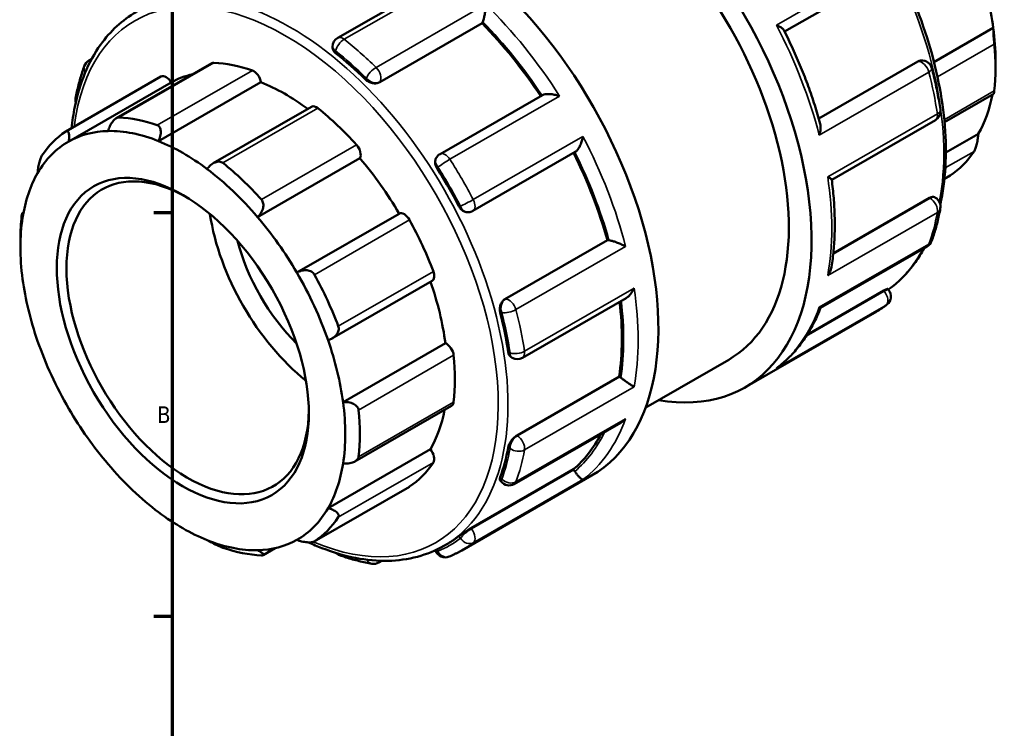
# Model space of a CAD drawing. Header units: millimetres. Extents: x -8 to 900, y -254 to 651.
# Tile 5 of 10: x -8 to 173, y 425 to 555. Entities that reach past the tile are written whole.
import ezdxf

# ---------------------------------------------------------------- set-up
doc = ezdxf.new("R2010")
doc.units = ezdxf.units.MM
for name, color, linetype, lineweight in [('Border (ANSI)', 7, 'Continuous', 70), ('Visible (ANSI)', 7, 'Continuous', 50), ('Visible Narrow (ANSI)', 7, 'Continuous', 35)]:
    doc.layers.add(name, color=color, linetype=linetype, lineweight=lineweight)
doc.styles.add('Note Text (ANSI)', font='tahoma.ttf')

# ---------------------------------------------------------------- blocks, each defined once
blk = doc.blocks.new('Borders Default Border')
at = {"layer": 'Border (ANSI)'}
for p, q in [((20, 519.75), (16.55, 519.75)), ((20, 445.5), (16.55, 445.5))]:
    blk.add_line(p, q, dxfattribs=at)
at = {"layer": 'Border (ANSI)', "flags": 128}
blk.add_lwpolyline([(20, 20), (20, 574), (821, 574), (821, 20), (20, 20)], dxfattribs=at)
at = {"layer": 'Border (ANSI)', "insert": (17.15, 481.1), "char_height": 3.05, "attachment_point": 7, "style": 'Note Text (ANSI)'}
blk.add_mtext('B', dxfattribs=at)

msp = doc.modelspace()

# ---------------------------------------------------------------- linework, layer by layer
at = {"layer": 'Visible (ANSI)'}
for p, q in [((69.394, 562.894), (50.335, 551.919)), ((132.457, 553.083), (151.051, 563.791)), ((58.044, 543.755), (76.86, 554.59)), ((76.86, 554.59), (76.912, 554.664)), ((170.816, 553.741), (159.912, 547.462)), ((49.389, 550.281), (49.389, 550.087)), ((4.595, 547.726), (5.118, 548.027)), ((27.193, 547.241), (9.642, 537.134)), ((156.945, 547.562), (138.738, 537.077)), ((157.429, 547.72), (157.53, 547.729)), ((171.218, 547.863), (171.218, 546.324)), ((0.381, 534.712), (17.854, 544.774)), ((0.919, 532.878), (19.728, 543.709)), ((17.415, 532.923), (36.224, 543.754)), ((87.971, 541.389), (69.149, 530.551)), ((161.845, 536.414), (170.888, 541.621)), ((45.507, 539.238), (27.465, 528.848)), ((141.117, 525.824), (160.162, 536.792)), ((168.063, 534.238), (162.089, 530.798)), ((75.179, 520.098), (94, 530.937)), ((35.613, 518.954), (54.422, 529.785)), ((68.545, 529.998), (68.486, 529.914)), ((161.825, 525.978), (162.861, 526.574)), ((159.115, 522.474), (141.405, 512.275)), ((159.995, 522.603), (160.162, 522.506)), ((-7.647, 519.665), (-7.408, 519.802)), ((42.821, 508.748), (61.63, 519.579)), ((74.307, 519.845), (74.408, 519.854)), ((-7.977, 513.423), (-7.977, 514.962)), ((81.072, 503.87), (99.888, 514.705)), ((99.978, 514.713), (99.888, 514.705)), ((139.07, 502.287), (158.646, 513.56)), ((49.27, 496.62), (67.689, 507.226)), ((150.687, 505.428), (136.587, 497.309)), ((151.413, 505.756), (151.581, 505.548)), ((84.29, 493.1), (103.345, 504.073)), ((125.135, 487.618), (149, 501.361)), ((51.315, 484.925), (70.124, 495.756)), ((82.236, 493.196), (82.403, 493.1)), ((106.931, 483.943), (122.191, 492.731)), ((83.243, 478.781), (102.059, 489.617)), ((102.163, 489.557), (102.059, 489.617)), ((53.508, 474.027), (71.256, 484.247)), ((82.773, 469.868), (102.349, 481.141)), ((48.562, 465.422), (67.371, 476.253)), ((74.814, 461.736), (93.63, 472.572)), ((93.72, 472.46), (93.63, 472.572)), ((73.127, 457.669), (96.992, 471.411)), ((80.189, 470.53), (80.357, 470.321)), ((46.03, 459.296), (63.504, 469.359)), ((38.863, 458.08), (36.615, 456.786)), ((69.835, 458.496), (70.613, 458.944)), ((68.287, 457.694), (68.33, 457.583)), ((58.442, 455.745), (57.882, 455.423))]:
    msp.add_line(p, q, dxfattribs=at)
for centre, start, end in [((51.279, 550.281), 119.93599, 180), ((5.539, 546.088), 119.93599, 160.02782), ((157.703, 545.847), 14.36954, 95.23725), ((4.022, 540.418), 169.62589, 192.98117), ((159.219, 538.43), 299.93599, 8.59744), ((70.092, 528.913), 119.93599, 144.97291), ((159.219, 520.869), 349.62589, 60.06401), ((74.236, 521.736), 275.23725, 299.93599), ((157.703, 515.198), 299.93599, 340.02782), ((150.108, 504.363), 307.29756, 38.80817), ((83.347, 494.737), 240.06401, 299.93599), ((81.83, 471.506), 218.80817, 299.93599), ((51.279, 458.567), 226.43794, 250.48152), ((70.092, 458.266), 201.19789, 292.95376), ((56.939, 457.061), 260.12223, 299.93599)]:
    msp.add_arc(centre, 1.89, start, end, dxfattribs=at)
for centre, major_axis, start_param, end_param in [((95.692, 538.746), (29.443, -51.128), 5.8321585, 8.4251511), ((95.692, 538.746), (26.499, -46.016), 0, 2.1736438), ((67.549, 522.54), (29.443, -51.128), 0, 2.4946215), ((141.371, 565.051), (-21.064, 36.578), 4.0932703, 4.3928973), ((62.5, 519.633), (-28.265, 49.083), 4.8210689, 5.1330149), ((75.755, 556.103), (0.943, -1.638), 0.2637331, 0.43637), ((141.371, 565.051), (-21.064, 36.578), 3.9289245, 4.0932703), ((140.035, 564.282), (22.007, -38.216), 0.667766, 0.9068978), ((42.348, 508.027), (28.265, -49.083), 2.0253032, 2.1673545), ((28.136, 545.603), (-0.943, 1.638), 5.933446, 6.2831853), ((40.679, 507.066), (-22.007, 38.216), 5.6943142, 5.933446), ((18.797, 543.136), (-0.943, 1.638), 4.7294465, 6.2831853), ((40.679, 507.066), (-21.064, 36.578), 6.1054024, 6.2778529), ((34.908, 544.247), (0.943, -1.638), 0.9595353, 2.5527216), ((40.679, 507.066), (21.064, -36.578), 2.2185675, 2.5079417), ((141.371, 565.051), (21.064, -36.578), 0.3233591, 0.5917189), ((46.451, 537.6), (-0.943, 1.638), 5.3051275, 6.2831853), ((40.679, 507.066), (22.007, -38.216), 1.924403, 2.1635348), ((23.206, 497.005), (-22.007, 38.216), 5.6943142, 5.933446), ((23.206, 497.005), (-22.007, 38.216), 0.0394474, 0.2785792), ((21.87, 496.235), (-21.064, 36.578), 5.9782259, 6.2778529), ((21.87, 496.235), (-21.064, 36.578), 5.6495344, 5.9782259), ((21.87, 496.235), (-21.064, 36.578), 6.2778529, 6.6065444), ((21.87, 496.235), (21.064, -36.578), 2.2083147, 2.5079417), ((53.222, 531.157), (0.943, -1.638), 0.3312168, 1.924403), ((62.5, 519.633), (-28.265, 49.083), 4.2956304, 4.6076205), ((140.035, 564.282), (22.007, -38.216), 0.0394474, 0.2785792), ((22.761, 496.748), (15.72, -27.297), 2.3739895, 7.0507885), ((23.206, 497.005), (-22.007, 38.216), 5.0659957, 5.3051275), ((40.679, 507.066), (21.064, -36.578), 1.5799962, 1.8796232), ((21.87, 496.235), (-21.064, 36.578), 0.3233591, 0.6229861), ((21.87, 496.235), (21.064, -36.578), 1.8796232, 2.2083147), ((42.348, 508.027), (28.265, -49.083), 1.5017044, 1.6437557), ((48.74, 511.708), (-15.72, 27.297), 0.9744831, 2.1671096), ((62.561, 517.935), (-0.943, 1.638), 4.676809, 6.2699952), ((21.87, 496.235), (-21.064, 36.578), 0.6229861, 0.9516776), ((23.206, 497.005), (22.007, -38.216), 3.8093586, 3.9289245), ((21.87, 496.235), (21.064, -36.578), 1.5799962, 1.8796232), ((40.679, 507.066), (22.007, -38.216), 1.2960845, 1.5352163), ((48.74, 511.708), (-12.576, 21.838), 1.1246697, 2.016923), ((100.646, 512.99), (-0.943, 1.638), 5.8506828, 6.0233196), ((21.87, 496.235), (21.064, -36.578), 1.2513046, 1.5799962), ((66.746, 508.864), (0.943, -1.638), 0, 1.2960845), ((21.87, 496.235), (-21.064, 36.578), 0.9516776, 1.2513046), ((23.206, 497.005), (-22.007, 38.216), 4.4376772, 4.676809), ((40.679, 507.066), (21.064, -36.578), 0.9516776, 1.2492377), ((62.5, 519.633), (-28.265, 49.083), 3.7720317, 4.0714766), ((42.348, 508.027), (28.265, -49.083), 0.9781056, 1.1201569), ((21.87, 496.235), (-21.064, 36.578), 1.2513046, 1.5799962), ((21.87, 496.235), (21.064, -36.578), 0.9516776, 1.2513046), ((70.313, 494.118), (0.943, -1.638), 0.9068978, 2.500084), ((40.679, 507.066), (22.007, -38.216), 0.667766, 0.9068978), ((102.163, 488.012), (-0.943, 1.638), 5.327084, 5.4997209), ((21.87, 496.235), (-21.064, 36.578), 1.5799962, 1.8796232), ((21.87, 496.235), (21.064, -36.578), 0.6229861, 0.9516776), ((23.206, 497.005), (-22.007, 38.216), 3.8093586, 4.0484904), ((40.679, 507.066), (21.064, -36.578), 0.3233591, 0.5917189), ((70.313, 485.885), (0.943, -1.638), 0, 0.667766), ((62.5, 519.633), (28.265, -49.083), 0.1068402, 0.3481538), ((66.746, 475.247), (0.943, -1.638), 0.2785792, 1.8717655), ((42.348, 508.027), (28.265, -49.083), 0.4545068, 0.5965581), ((21.87, 496.235), (-21.064, 36.578), 1.8796232, 2.2083147), ((21.87, 496.235), (21.064, -36.578), 0.3233591, 0.6229861), ((40.679, 507.066), (22.007, -38.216), 0.0394474, 0.2785792), ((93.052, 471.506), (-0.943, 1.638), 4.8034852, 4.9761221), ((62.561, 470.997), (0.943, -1.638), 0, 0.0394474), ((21.87, 496.235), (21.064, -36.578), 6.2778529, 6.6065444), ((21.87, 496.235), (-21.064, 36.578), 2.2083147, 2.5079417), ((23.206, 497.005), (22.007, -38.216), 0.0394474, 0.2785792), ((42.348, 508.027), (28.265, -49.083), 0, 0.0729594), ((21.87, 496.235), (21.064, -36.578), 5.6495344, 5.9782259), ((23.206, 497.005), (22.007, -38.216), 5.6943142, 5.933446), ((21.87, 496.235), (21.064, -36.578), 5.9782259, 6.2778529)]:
    msp.add_ellipse(centre, major_axis=major_axis, ratio=0.5780931, start_param=start_param, end_param=end_param, dxfattribs=at)
msp.add_ellipse((21.87, 496.235), major_axis=(16.348, -28.389), ratio=0.5780931, dxfattribs=at)
for points, knots in [([(119.326, 601.659), (122.477, 600.115), (125.641, 598.132), (132.987, 592.517), (137.108, 588.545), (144.683, 579.565), (148.136, 574.561), (154.035, 564.024), (156.482, 558.492), (160.124, 547.444), (161.318, 541.929), (162.321, 531.458), (162.127, 526.504), (161.175, 521.815), (161.119, 521.553), (161.061, 521.293)], [6.2090682, 6.2090682, 6.2090682, 6.2090682, 6.4447657, 6.4447657, 6.7684242, 6.7684242, 7.0914526, 7.0914526, 7.4142377, 7.4142377, 7.7373353, 7.7373353, 8.0610564, 8.0610564, 8.0803491, 8.0803491, 8.0803491, 8.0803491]), ([(77.01, 554.85), (77.053, 554.961), (77.096, 555.096), (77.186, 555.425), (77.23, 555.618), (77.324, 556.082), (77.368, 556.355), (77.441, 556.878), (77.469, 557.133), (77.51, 557.622), (77.524, 557.859), (77.53, 558.076), (77.53, 558.078), (77.53, 558.08)], [0, 0, 0, 0, 0.05315368, 0.05315368, 0.11416315, 0.11416315, 0.19541368, 0.19541368, 0.27605031, 0.27605031, 0.3607304, 0.3607304, 0.36159819, 0.36159819, 0.36159819, 0.36159819]), ([(1.416, 535.308), (1.558, 536.647), (1.757, 537.949), (2.907, 543.617), (4.503, 547.503), (8.547, 553.16), (10.76, 555.197), (13.305, 556.663)], [4.82736227, 4.82736227, 4.82736227, 4.82736227, 4.91946376, 4.91946376, 5.24205359, 5.24205359, 5.49972085, 5.49972085, 5.49972085, 5.49972085]), ([(130.967, 554.252), (130.969, 554.25), (130.972, 554.249), (131.205, 554.152), (131.42, 554.047), (131.792, 553.835), (131.952, 553.727), (132.198, 553.518), (132.29, 553.416), (132.338, 553.319)], [-0.00087618, -0.00087618, -0.00087618, -0.00087618, 0, 0, 0.08405627, 0.08405627, 0.16422341, 0.16422341, 0.23857901, 0.23857901, 0.23857901, 0.23857901]), ([(170.995, 550.753), (170.984, 550.868), (170.972, 550.994), (170.949, 551.259), (170.937, 551.398), (170.904, 551.814), (170.883, 552.094), (170.849, 552.63), (170.834, 552.915), (170.817, 553.392), (170.814, 553.589), (170.816, 553.741)], [0.35638748, 0.35638748, 0.35638748, 0.35638748, 0.3965806, 0.3965806, 0.43677371, 0.43677371, 0.51715995, 0.51715995, 0.61496745, 0.61496745, 0.70681786, 0.70681786, 0.70681786, 0.70681786]), ([(139.017, 536.082), (138.701, 537.235), (138.357, 538.391), (137.618, 540.705), (137.221, 541.862), (136.378, 544.174), (135.93, 545.329), (134.986, 547.63), (134.489, 548.777), (133.449, 551.058), (132.905, 552.193), (132.338, 553.319)], [5.07267502, 5.07267502, 5.07267502, 5.07267502, 5.13783318, 5.13783318, 5.20299135, 5.20299135, 5.26814951, 5.26814951, 5.33330768, 5.33330768, 5.39846584, 5.39846584, 5.39846584, 5.39846584]), ([(49.942, 549.12), (49.775, 549.254), (49.629, 549.415), (49.436, 549.751), (49.389, 549.927), (49.389, 550.087)], [-0.28702994, -0.28702994, -0.28702994, -0.28702994, -0.2146285, -0.2146285, -0.14278887, -0.14278887, -0.14278887, -0.14278887]), ([(2.163, 540.758), (2.24, 541.179), (2.323, 541.595), (2.501, 542.42), (2.595, 542.827), (2.797, 543.634), (2.903, 544.033), (3.129, 544.821), (3.247, 545.21), (3.496, 545.979), (3.626, 546.359), (3.762, 546.734)], [4.90157361, 4.90157361, 4.90157361, 4.90157361, 4.93061951, 4.93061951, 4.95966542, 4.95966542, 4.98871132, 4.98871132, 5.01775722, 5.01775722, 5.04680313, 5.04680313, 5.04680313, 5.04680313]), ([(159.533, 546.316), (159.665, 545.803), (159.791, 545.291), (160.031, 544.27), (160.146, 543.76), (160.365, 542.743), (160.469, 542.235), (160.665, 541.224), (160.757, 540.719), (160.931, 539.713), (161.012, 539.212), (161.088, 538.712)], [1.23638218, 1.23638218, 1.23638218, 1.23638218, 1.26542808, 1.26542808, 1.29447399, 1.29447399, 1.32351989, 1.32351989, 1.35256579, 1.35256579, 1.3816117, 1.3816117, 1.3816117, 1.3816117]), ([(58.044, 543.755), (57.876, 543.658), (57.666, 543.588), (57.21, 543.529), (56.963, 543.541), (56.5, 543.631), (56.252, 543.715), (55.8, 543.95), (55.594, 544.1), (55.433, 544.257)], [0, 0, 0, 0, 0.07111353, 0.07111353, 0.14222706, 0.14222706, 0.2146285, 0.2146285, 0.28702994, 0.28702994, 0.28702994, 0.28702994]), ([(91.119, 541.184), (91.116, 541.185), (91.114, 541.185), (90.865, 541.274), (90.603, 541.352), (90.077, 541.474), (89.812, 541.521), (89.274, 541.58), (88.999, 541.591), (88.552, 541.563), (88.372, 541.536), (88.123, 541.463), (88.04, 541.429), (87.971, 541.389)], [-0.00087618, -0.00087618, -0.00087618, -0.00087618, 0, 0, 0.08405627, 0.08405627, 0.16422341, 0.16422341, 0.24701336, 0.24701336, 0.30899964, 0.30899964, 0.34671096, 0.34671096, 0.34671096, 0.34671096]), ([(170.888, 541.622), (170.899, 541.629), (170.912, 541.656), (170.937, 541.751), (170.949, 541.81), (170.972, 541.959), (170.984, 542.05), (170.995, 542.152)], [0.90009045, 0.90009045, 0.90009045, 0.90009045, 0.94961522, 0.94961522, 0.98980834, 0.98980834, 1.03000146, 1.03000146, 1.03000146, 1.03000146]), ([(8.127, 534.782), (8.213, 535.071), (8.331, 535.381), (8.626, 535.993), (8.808, 536.293), (9.16, 536.744), (9.348, 536.937), (9.637, 537.136), (9.734, 537.188), (9.923, 537.255), (10.016, 537.27), (10.102, 537.267)], [0.67957108, 0.67957108, 0.67957108, 0.67957108, 0.77142148, 0.77142148, 0.86922899, 0.86922899, 0.94961522, 0.94961522, 0.98980834, 0.98980834, 1.03000146, 1.03000146, 1.03000146, 1.03000146]), ([(17.177, 535.85), (17.27, 535.818), (17.355, 535.767), (17.506, 535.632), (17.572, 535.548), (17.731, 535.259), (17.788, 535.016), (17.829, 534.487), (17.798, 534.156), (17.653, 533.514), (17.543, 533.203), (17.415, 532.923)], [0.35638748, 0.35638748, 0.35638748, 0.35638748, 0.3965806, 0.3965806, 0.43677371, 0.43677371, 0.51715995, 0.51715995, 0.61496745, 0.61496745, 0.70681786, 0.70681786, 0.70681786, 0.70681786]), ([(139.017, 536.082), (139.06, 535.926), (139.082, 535.752), (139.095, 535.336), (139.073, 535.085), (138.981, 534.566), (138.909, 534.296), (138.814, 534.027), (138.813, 534.025), (138.812, 534.022)], [0.13369468, 0.13369468, 0.13369468, 0.13369468, 0.19541368, 0.19541368, 0.27605031, 0.27605031, 0.3607304, 0.3607304, 0.36159819, 0.36159819, 0.36159819, 0.36159819]), ([(0.345, 534.69), (0.409, 534.733), (0.472, 534.758), (0.589, 534.772), (0.643, 534.76), (0.788, 534.676), (0.86, 534.551), (0.963, 534.22), (0.992, 533.976), (0.989, 533.441), (0.963, 533.155), (0.919, 532.878)], [0.35638748, 0.35638748, 0.35638748, 0.35638748, 0.3965806, 0.3965806, 0.43677371, 0.43677371, 0.51715995, 0.51715995, 0.61496745, 0.61496745, 0.70681786, 0.70681786, 0.70681786, 0.70681786]), ([(167.269, 531.037), (167.315, 531.106), (167.362, 531.192), (167.456, 531.392), (167.502, 531.506), (167.634, 531.872), (167.713, 532.15), (167.853, 532.727), (167.918, 533.067), (168.013, 533.695), (168.045, 533.986), (168.063, 534.238)], [0.35638748, 0.35638748, 0.35638748, 0.35638748, 0.3965806, 0.3965806, 0.43677371, 0.43677371, 0.51715995, 0.51715995, 0.61496745, 0.61496745, 0.70681786, 0.70681786, 0.70681786, 0.70681786]), ([(94, 530.937), (94.068, 530.976), (94.137, 531.029), (94.322, 531.204), (94.435, 531.344), (94.682, 531.712), (94.809, 531.953), (95.029, 532.448), (95.124, 532.706), (95.285, 533.23), (95.35, 533.5), (95.398, 533.764), (95.399, 533.767), (95.399, 533.77)], [0.01659511, 0.01659511, 0.01659511, 0.01659511, 0.05315368, 0.05315368, 0.11416315, 0.11416315, 0.19541368, 0.19541368, 0.27605031, 0.27605031, 0.3607304, 0.3607304, 0.36159819, 0.36159819, 0.36159819, 0.36159819]), ([(-4.822, 527.049), (-4.804, 527.3), (-4.772, 527.591), (-4.677, 528.219), (-4.612, 528.559), (-4.472, 529.136), (-4.393, 529.415), (-4.261, 529.78), (-4.215, 529.894), (-4.121, 530.094), (-4.074, 530.18), (-4.028, 530.249)], [0.67957108, 0.67957108, 0.67957108, 0.67957108, 0.77142148, 0.77142148, 0.86922899, 0.86922899, 0.94961522, 0.94961522, 0.98980834, 0.98980834, 1.03000146, 1.03000146, 1.03000146, 1.03000146]), ([(26.325, 527.792), (26.506, 528.042), (26.728, 528.289), (27.235, 528.722), (27.524, 528.903), (28.047, 529.109), (28.312, 529.166), (28.688, 529.146), (28.81, 529.122), (29.038, 529.04), (29.143, 528.98), (29.236, 528.906)], [0.67957108, 0.67957108, 0.67957108, 0.67957108, 0.77142148, 0.77142148, 0.86922899, 0.86922899, 0.94961522, 0.94961522, 0.98980834, 0.98980834, 1.03000146, 1.03000146, 1.03000146, 1.03000146]), ([(68.587, 527.902), (68.458, 528.105), (68.353, 528.341), (68.233, 528.818), (68.219, 529.059), (68.272, 529.48), (68.342, 529.688), (68.463, 529.881), (68.475, 529.898), (68.486, 529.914)], [-0.28702994, -0.28702994, -0.28702994, -0.28702994, -0.2146285, -0.2146285, -0.14222706, -0.14222706, -0.07111353, -0.07111353, -0.0641062, -0.0641062, -0.0641062, -0.0641062]), ([(140.379, 526.359), (140.381, 526.358), (140.383, 526.357), (140.549, 526.261), (140.693, 526.173), (140.92, 526.023), (141.006, 525.959), (141.093, 525.879), (141.114, 525.854), (141.116, 525.836)], [-0.00087618, -0.00087618, -0.00087618, -0.00087618, 0, 0, 0.08405627, 0.08405627, 0.16422341, 0.16422341, 0.21668938, 0.21668938, 0.21668938, 0.21668938]), ([(141.081, 509.829), (141.239, 510.807), (141.365, 511.807), (141.555, 513.844), (141.618, 514.882), (141.684, 516.992), (141.686, 518.065), (141.628, 520.239), (141.568, 521.341), (141.387, 523.571), (141.267, 524.699), (141.116, 525.836)], [4.54390725, 4.54390725, 4.54390725, 4.54390725, 4.6104999, 4.6104999, 4.67709255, 4.67709255, 4.7436852, 4.7436852, 4.81027785, 4.81027785, 4.87687049, 4.87687049, 4.87687049, 4.87687049]), ([(36.311, 522.173), (36.397, 522.078), (36.47, 521.968), (36.583, 521.727), (36.623, 521.596), (36.695, 521.189), (36.675, 520.898), (36.546, 520.319), (36.407, 519.994), (36.05, 519.419), (35.836, 519.164), (35.613, 518.954)], [0.35638748, 0.35638748, 0.35638748, 0.35638748, 0.3965806, 0.3965806, 0.43677371, 0.43677371, 0.51715995, 0.51715995, 0.61496745, 0.61496745, 0.70681786, 0.70681786, 0.70681786, 0.70681786]), ([(159.115, 522.474), (159.283, 522.57), (159.456, 522.637), (159.763, 522.682), (159.896, 522.66), (159.994, 522.603), (159.995, 522.603), (159.995, 522.603)], [0.57487901, 0.57487901, 0.57487901, 0.57487901, 0.64599254, 0.64599254, 0.71710607, 0.71710607, 0.71730009, 0.71730009, 0.71730009, 0.71730009]), ([(-7.754, 519.134), (-7.743, 519.237), (-7.731, 519.327), (-7.708, 519.476), (-7.696, 519.535), (-7.662, 519.663), (-7.642, 519.681), (-7.608, 519.623), (-7.593, 519.522), (-7.576, 519.227), (-7.573, 519.04), (-7.575, 518.837)], [0.35638748, 0.35638748, 0.35638748, 0.35638748, 0.3965806, 0.3965806, 0.43677371, 0.43677371, 0.51715995, 0.51715995, 0.61496745, 0.61496745, 0.70681786, 0.70681786, 0.70681786, 0.70681786]), ([(74.307, 519.845), (74.285, 519.843), (74.262, 519.841), (74.032, 519.833), (73.816, 519.877), (73.425, 520.042), (73.224, 520.175), (72.87, 520.517), (72.718, 520.726), (72.606, 520.94)], [0.06327629, 0.06327629, 0.06327629, 0.06327629, 0.07111353, 0.07111353, 0.14222706, 0.14222706, 0.2146285, 0.2146285, 0.28702994, 0.28702994, 0.28702994, 0.28702994]), ([(161.078, 520.528), (161.001, 520.108), (160.918, 519.691), (160.741, 518.867), (160.646, 518.459), (160.444, 517.652), (160.338, 517.253), (160.113, 516.465), (159.994, 516.076), (159.745, 515.307), (159.615, 514.927), (159.479, 514.552)], [1.75998095, 1.75998095, 1.75998095, 1.75998095, 1.78902686, 1.78902686, 1.81807276, 1.81807276, 1.84711867, 1.84711867, 1.87616457, 1.87616457, 1.90521047, 1.90521047, 1.90521047, 1.90521047]), ([(103.245, 513.54), (103.243, 513.541), (103.241, 513.542), (103.053, 513.644), (102.846, 513.749), (102.409, 513.955), (102.178, 514.057), (101.691, 514.257), (101.431, 514.355), (100.979, 514.508), (100.788, 514.567), (100.455, 514.655), (100.316, 514.686), (100.193, 514.705), (100.19, 514.705), (100.187, 514.706)], [-0.00087618, -0.00087618, -0.00087618, -0.00087618, 0, 0, 0.08405627, 0.08405627, 0.16422341, 0.16422341, 0.24701336, 0.24701336, 0.30899964, 0.30899964, 0.36272742, 0.36272742, 0.36420009, 0.36420009, 0.36420009, 0.36420009]), ([(158.123, 513.259), (157.624, 512.337), (157.079, 511.462), (155.076, 508.659), (153.404, 506.975), (151.512, 505.633)], [8.29912045, 8.29912045, 8.29912045, 8.29912045, 8.38364624, 8.38364624, 8.58659884, 8.58659884, 8.58659884, 8.58659884]), ([(42.821, 508.748), (43.087, 508.898), (43.391, 509.024), (44.042, 509.185), (44.39, 509.213), (44.975, 509.148), (45.254, 509.07), (45.616, 508.862), (45.728, 508.779), (45.921, 508.586), (46.004, 508.477), (46.068, 508.359)], [0.67957108, 0.67957108, 0.67957108, 0.67957108, 0.77142148, 0.77142148, 0.86922899, 0.86922899, 0.94961522, 0.94961522, 0.98980834, 0.98980834, 1.03000146, 1.03000146, 1.03000146, 1.03000146]), ([(141.081, 509.829), (141.076, 509.796), (141.07, 509.764), (141.013, 509.469), (140.927, 509.209), (140.698, 508.702), (140.552, 508.454), (140.383, 508.222), (140.381, 508.219), (140.379, 508.217)], [0.1853712, 0.1853712, 0.1853712, 0.1853712, 0.19541368, 0.19541368, 0.27605031, 0.27605031, 0.3607304, 0.3607304, 0.36159819, 0.36159819, 0.36159819, 0.36159819]), ([(103.345, 504.073), (103.538, 504.184), (103.722, 504.331), (104.077, 504.684), (104.247, 504.896), (104.555, 505.356), (104.693, 505.609), (104.809, 505.872), (104.811, 505.875), (104.812, 505.877)], [0.12206268, 0.12206268, 0.12206268, 0.12206268, 0.19541368, 0.19541368, 0.27605031, 0.27605031, 0.3607304, 0.3607304, 0.36159819, 0.36159819, 0.36159819, 0.36159819]), ([(150.687, 505.428), (150.854, 505.525), (151.012, 505.609), (151.253, 505.725), (151.337, 505.756), (151.397, 505.764), (151.408, 505.762), (151.413, 505.756)], [0.57487901, 0.57487901, 0.57487901, 0.57487901, 0.64599254, 0.64599254, 0.71710607, 0.71710607, 0.74604063, 0.74604063, 0.74604063, 0.74604063]), ([(80.201, 501.358), (80.145, 501.577), (80.118, 501.83), (80.141, 502.339), (80.191, 502.596), (80.346, 503.042), (80.459, 503.261), (80.738, 503.627), (80.904, 503.773), (81.072, 503.87)], [-0.28702994, -0.28702994, -0.28702994, -0.28702994, -0.2146285, -0.2146285, -0.14222706, -0.14222706, -0.07111353, -0.07111353, 0, 0, 0, 0]), ([(131.204, 491.334), (131.893, 491.865), (132.552, 492.441), (133.806, 493.676), (134.401, 494.335), (135.525, 495.733), (136.053, 496.47), (137.039, 498.019), (137.498, 498.829), (138.343, 500.514), (138.73, 501.388), (139.081, 502.293)], [4.00317062, 4.00317062, 4.00317062, 4.00317062, 4.0747885, 4.0747885, 4.14640638, 4.14640638, 4.21802426, 4.21802426, 4.28964215, 4.28964215, 4.36093982, 4.36093982, 4.36093982, 4.36093982]), ([(138.812, 502.359), (138.813, 502.358), (138.814, 502.358), (138.908, 502.31), (138.979, 502.284), (139.044, 502.279), (139.059, 502.281), (139.07, 502.287)], [-0.00087618, -0.00087618, -0.00087618, -0.00087618, 0, 0, 0.08405627, 0.08405627, 0.11717316, 0.11717316, 0.11717316, 0.11717316]), ([(151.254, 502.86), (151.11, 502.75), (150.964, 502.642), (150.671, 502.43), (150.523, 502.327), (150.225, 502.123), (150.075, 502.023), (149.772, 501.827), (149.619, 501.731), (149.311, 501.543), (149.156, 501.451), (149, 501.361)], [2.28357973, 2.28357973, 2.28357973, 2.28357973, 2.298489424, 2.298489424, 2.313399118, 2.313399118, 2.328308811, 2.328308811, 2.343218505, 2.343218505, 2.358128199, 2.358128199, 2.358128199, 2.358128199]), ([(50.441, 498.883), (50.487, 498.761), (50.515, 498.631), (50.531, 498.368), (50.52, 498.234), (50.435, 497.841), (50.307, 497.591), (49.965, 497.13), (49.711, 496.9), (49.153, 496.538), (48.853, 496.401), (48.562, 496.307)], [0.35638748, 0.35638748, 0.35638748, 0.35638748, 0.3965806, 0.3965806, 0.43677371, 0.43677371, 0.51715995, 0.51715995, 0.61496745, 0.61496745, 0.70681786, 0.70681786, 0.70681786, 0.70681786]), ([(82.236, 493.196), (82.096, 493.277), (81.967, 493.406), (81.771, 493.743), (81.704, 493.95), (81.672, 494.163)], [0.14242108, 0.14242108, 0.14242108, 0.14242108, 0.2146285, 0.2146285, 0.28702994, 0.28702994, 0.28702994, 0.28702994]), ([(131.204, 491.334), (131.129, 491.276), (131.053, 491.221), (130.972, 491.168), (130.969, 491.167), (130.967, 491.165)], [0.332387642, 0.332387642, 0.332387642, 0.332387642, 0.360730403, 0.360730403, 0.361598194, 0.361598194, 0.361598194, 0.361598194]), ([(104.812, 487.735), (104.811, 487.736), (104.809, 487.737), (104.695, 487.803), (104.56, 487.886), (104.258, 488.079), (104.091, 488.189), (103.721, 488.439), (103.515, 488.582), (103.136, 488.849), (102.969, 488.97), (102.663, 489.195), (102.527, 489.298), (102.399, 489.397), (102.396, 489.399), (102.392, 489.402)], [-0.00087618, -0.00087618, -0.00087618, -0.00087618, 0, 0, 0.08405627, 0.08405627, 0.16422341, 0.16422341, 0.24701336, 0.24701336, 0.30899964, 0.30899964, 0.36272742, 0.36272742, 0.36420009, 0.36420009, 0.36420009, 0.36420009]), ([(51.315, 484.925), (51.623, 484.951), (51.957, 484.944), (52.627, 484.843), (52.961, 484.743), (53.477, 484.485), (53.705, 484.324), (53.955, 484.032), (54.024, 483.927), (54.125, 483.706), (54.156, 483.591), (54.167, 483.476)], [0.67957108, 0.67957108, 0.67957108, 0.67957108, 0.77142148, 0.77142148, 0.86922899, 0.86922899, 0.94961522, 0.94961522, 0.98980834, 0.98980834, 1.03000146, 1.03000146, 1.03000146, 1.03000146]), ([(102.349, 481.141), (102.439, 481.193), (102.526, 481.249), (102.838, 481.469), (103.05, 481.66), (103.241, 481.873), (103.243, 481.875), (103.245, 481.877)], [0.24468212, 0.24468212, 0.24468212, 0.24468212, 0.27605031, 0.27605031, 0.3607304, 0.3607304, 0.36159819, 0.36159819, 0.36159819, 0.36159819]), ([(81.672, 476.602), (81.704, 476.777), (81.771, 476.984), (81.967, 477.411), (82.097, 477.63), (82.375, 478.018), (82.541, 478.213), (82.891, 478.546), (83.075, 478.685), (83.243, 478.781)], [-0.28702994, -0.28702994, -0.28702994, -0.28702994, -0.2146285, -0.2146285, -0.14222706, -0.14222706, -0.07111353, -0.07111353, 0, 0, 0, 0]), ([(54.167, 474.875), (54.156, 474.773), (54.125, 474.671), (54.024, 474.478), (53.955, 474.386), (53.705, 474.133), (53.477, 473.995), (52.961, 473.776), (52.627, 473.693), (51.957, 473.612), (51.623, 473.609), (51.315, 473.633)], [0.35638748, 0.35638748, 0.35638748, 0.35638748, 0.3965806, 0.3965806, 0.43677371, 0.43677371, 0.51715995, 0.51715995, 0.61496745, 0.61496745, 0.70681786, 0.70681786, 0.70681786, 0.70681786]), ([(80.19, 470.531), (80.157, 470.571), (80.136, 470.625), (80.118, 470.802), (80.145, 470.946), (80.201, 471.101)], [0.17116162, 0.17116162, 0.17116162, 0.17116162, 0.2146285, 0.2146285, 0.28702994, 0.28702994, 0.28702994, 0.28702994]), ([(95.399, 470.683), (95.399, 470.683), (95.398, 470.683), (95.351, 470.674), (95.287, 470.692), (95.13, 470.78), (95.038, 470.849), (94.82, 471.045), (94.692, 471.176), (94.445, 471.462), (94.331, 471.602), (94.114, 471.894), (94.013, 472.038), (93.914, 472.19), (93.912, 472.194), (93.909, 472.198)], [-0.00087618, -0.00087618, -0.00087618, -0.00087618, 0, 0, 0.08405627, 0.08405627, 0.16422341, 0.16422341, 0.24701336, 0.24701336, 0.30899964, 0.30899964, 0.36272742, 0.36272742, 0.36420009, 0.36420009, 0.36420009, 0.36420009]), ([(48.562, 465.422), (48.853, 465.348), (49.153, 465.248), (49.711, 464.996), (49.965, 464.84), (50.307, 464.541), (50.435, 464.381), (50.52, 464.14), (50.531, 464.06), (50.515, 463.904), (50.487, 463.829), (50.441, 463.76)], [0.67957108, 0.67957108, 0.67957108, 0.67957108, 0.77142148, 0.77142148, 0.86922899, 0.86922899, 0.94961522, 0.94961522, 0.98980834, 0.98980834, 1.03000146, 1.03000146, 1.03000146, 1.03000146]), ([(72.606, 460.266), (72.718, 460.351), (72.87, 460.462), (73.224, 460.712), (73.425, 460.852), (73.816, 461.115), (74.032, 461.256), (74.447, 461.518), (74.646, 461.64), (74.814, 461.736)], [-0.28702994, -0.28702994, -0.28702994, -0.28702994, -0.2146285, -0.2146285, -0.14222706, -0.14222706, -0.07111353, -0.07111353, 0, 0, 0, 0]), ([(29.236, 458.159), (29.143, 458.191), (29.038, 458.231), (28.81, 458.322), (28.688, 458.373), (28.312, 458.537), (28.047, 458.66), (27.524, 458.912), (27.235, 459.059), (26.728, 459.324), (26.506, 459.445), (26.325, 459.548)], [0.35638748, 0.35638748, 0.35638748, 0.35638748, 0.3965806, 0.3965806, 0.43677371, 0.43677371, 0.51715995, 0.51715995, 0.61496745, 0.61496745, 0.70681786, 0.70681786, 0.70681786, 0.70681786]), ([(46.068, 459.32), (46.004, 459.277), (45.921, 459.24), (45.728, 459.182), (45.616, 459.16), (45.254, 459.12), (44.975, 459.125), (44.39, 459.178), (44.042, 459.239), (43.391, 459.397), (43.087, 459.493), (42.821, 459.592)], [0.35638748, 0.35638748, 0.35638748, 0.35638748, 0.3965806, 0.3965806, 0.43677371, 0.43677371, 0.51715995, 0.51715995, 0.61496745, 0.61496745, 0.70681786, 0.70681786, 0.70681786, 0.70681786]), ([(69.835, 458.496), (66.807, 456.752), (63.316, 455.825), (55.72, 455.662), (51.601, 456.468), (46.594, 458.409), (45.776, 458.756), (44.956, 459.133)], [2.3581282, 2.3581282, 2.3581282, 2.3581282, 2.66469867, 2.66469867, 2.98013983, 2.98013983, 3.04152542, 3.04152542, 3.04152542, 3.04152542]), ([(35.613, 457.688), (35.836, 457.577), (36.05, 457.458), (36.407, 457.222), (36.546, 457.106), (36.675, 456.933), (36.695, 456.859), (36.623, 456.785), (36.583, 456.766), (36.47, 456.743), (36.397, 456.739), (36.311, 456.743)], [0.67957108, 0.67957108, 0.67957108, 0.67957108, 0.77142148, 0.77142148, 0.86922899, 0.86922899, 0.94961522, 0.94961522, 0.98980834, 0.98980834, 1.03000146, 1.03000146, 1.03000146, 1.03000146]), ([(56.614, 455.199), (56.222, 455.267), (55.829, 455.343), (55.04, 455.51), (54.644, 455.601), (53.85, 455.798), (53.451, 455.904), (52.653, 456.13), (52.253, 456.251), (51.451, 456.507), (51.05, 456.643), (50.647, 456.785)], [2.80717851, 2.80717851, 2.80717851, 2.80717851, 2.83622441, 2.83622441, 2.86527031, 2.86527031, 2.89431622, 2.89431622, 2.92336212, 2.92336212, 2.95240803, 2.95240803, 2.95240803, 2.95240803]), ([(73.127, 457.669), (72.979, 457.583), (72.83, 457.5), (72.529, 457.336), (72.378, 457.257), (72.074, 457.101), (71.92, 457.024), (71.612, 456.876), (71.457, 456.803), (71.145, 456.662), (70.987, 456.593), (70.829, 456.526)], [2.358128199, 2.358128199, 2.358128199, 2.358128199, 2.372264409, 2.372264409, 2.386400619, 2.386400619, 2.40053683, 2.40053683, 2.41467304, 2.41467304, 2.42880925, 2.42880925, 2.42880925, 2.42880925])]:
    msp.add_open_spline(points, degree=3, knots=knots, dxfattribs=at)
for points in [[(156.945, 547.562), (157.094, 547.648), (157.261, 547.704), (157.429, 547.72)], [(162.861, 526.574), (162.872, 526.581), (162.884, 526.589), (162.896, 526.597)]]:
    msp.add_open_spline(points, degree=3, dxfattribs=at)
at = {"layer": 'Visible Narrow (ANSI)'}
for p, q in [((151.119, 565.857), (130.967, 554.252)), ((51.53, 551.654), (71.682, 563.259)), ((77.53, 558.08), (57.377, 546.475)), ((58.096, 543.829), (76.912, 554.664)), ((160.553, 544.74), (170.995, 550.753)), ((49.942, 549.12), (49.942, 549.511)), ((10.102, 537.267), (27.574, 547.329)), ((157.034, 547.57), (138.748, 537.04)), ((156.945, 547.562), (157.034, 547.57)), ((34.649, 545.912), (17.177, 535.85)), ((138.812, 534.022), (158.965, 545.627)), ((55.602, 544.498), (55.433, 544.257)), ((58.044, 543.755), (58.096, 543.829)), ((70.966, 529.579), (91.119, 541.184)), ((170.995, 542.152), (161.803, 536.858)), ((29.236, 528.906), (46.709, 538.967)), ((160.532, 537.964), (140.379, 526.359)), ((53.784, 532.235), (36.311, 522.173)), ((95.399, 533.77), (75.247, 522.164)), ((161.994, 528), (167.269, 531.037)), ((68.587, 527.902), (68.756, 528.143)), ((162.896, 526.597), (161.825, 525.98)), ((159.219, 522.414), (141.392, 512.148)), ((159.115, 522.474), (159.219, 522.414)), ((72.899, 520.967), (72.606, 520.94)), ((140.379, 508.217), (160.532, 519.822)), ((46.068, 508.359), (63.541, 518.421)), ((99.978, 514.713), (81.162, 503.878)), ((158.965, 513.964), (138.812, 502.359)), ((83.092, 501.935), (103.245, 513.54)), ((67.913, 508.945), (50.441, 498.883)), ((104.812, 505.877), (84.659, 494.272)), ((150.777, 505.316), (136.42, 497.049)), ((150.687, 505.428), (150.777, 505.316)), ((81.162, 503.878), (81.072, 503.87)), ((80.201, 501.358), (80.494, 501.385)), ((130.967, 491.165), (151.119, 502.77)), ((82.01, 493.968), (81.672, 494.163)), ((54.167, 483.476), (71.64, 493.538)), ((102.163, 489.557), (83.347, 478.722)), ((84.659, 476.13), (104.812, 487.735)), ((71.64, 484.937), (54.167, 474.875)), ((103.245, 481.877), (83.092, 470.272)), ((83.347, 478.722), (83.243, 478.781)), ((81.672, 476.602), (82.01, 476.407)), ((50.441, 463.76), (67.913, 473.822)), ((93.72, 472.46), (74.904, 461.624)), ((75.247, 459.078), (95.399, 470.683)), ((80.494, 470.736), (80.201, 471.101)), ((63.541, 469.382), (46.068, 459.32)), ((74.904, 461.624), (74.814, 461.736)), ((72.606, 460.266), (72.899, 459.901)), ((68.756, 457.497), (68.619, 457.851))]:
    msp.add_line(p, q, dxfattribs=at)
for centre, major_axis, ratio, start_param, end_param in [((121.671, 553.707), (28.265, -49.083), 0.5780931, 0.5835039, 2.4237773), ((40.679, 507.066), (-27.636, 47.991), 0.5780931, 2.4902403, 6.9337806), ((41.57, 507.58), (28.265, -49.083), 0.5780931, 0, 3.1415927), ((63.837, 520.402), (-29.443, 51.128), 0.5780931, 4.7869374, 5.1653067), ((62.5, 519.633), (28.5, -49.491), 0.5780931, 1.6785784, 1.9906185), ((99.404, 540.884), (29.443, -51.128), 0.5780931, 1.121746, 1.5001153), ((51.279, 550.281), (-0.943, 1.638), 0.5780931, 5.3105362, 6.2831853), ((51.279, 550.281), (-1.89, 0), 0.5758617, 0, 0.7853982), ((51.279, 550.281), (1.178, 1.478), 0.4594832, 0.8620677, 2.432864), ((43.684, 508.797), (-29.443, 51.128), 0.5780931, 5.1653067, 5.3105362), ((42.348, 508.027), (28.5, -49.491), 0.5780931, 2.0237141, 2.1689436), ((5.539, 546.088), (-1.776, 0.646), 0.7336999, 0, 0.7971976), ((5.539, 546.088), (-0.943, 1.638), 0.5780931, 5.9117408, 6.2831853), ((56.939, 545.268), (-1.321, -1.351), 0.3570614, 4.0450605, 5.6158568), ((56.939, 545.268), (0.943, -1.638), 0.5780931, 0.2637331, 2.0237141), ((157.703, 545.847), (-0.173, 1.882), 0.7885742, 0, 0.3479284), ((157.703, 545.847), (-0.943, 1.638), 0.5780931, 4.2633387, 6.0233196), ((157.703, 545.847), (1.831, 0.469), 0.3542212, 5.3788072, 6.2831853), ((119.557, 552.489), (29.443, -51.128), 0.5780931, 0.9765165, 1.121746), ((56.939, 545.268), (1.548, -1.085), 0.7877574, 4.3598087, 5.930605), ((4.022, 540.418), (-1.859, 0.34), 0.6743022, 0, 0.4206713), ((159.219, 538.43), (0.943, -1.638), 0.5780931, 0, 0.9765165), ((159.219, 538.43), (1.869, 0.283), 0.456872, 5.4198211, 6.2831853), ((63.837, 520.402), (-29.443, 51.128), 0.5780931, 4.2633387, 4.6417079), ((70.092, 528.913), (-0.943, 1.638), 0.5780931, 4.7869374, 6.2831853), ((62.5, 519.633), (28.5, -49.491), 0.5780931, 1.1548416, 1.4668932), ((70.092, 528.913), (-1.548, 1.085), 0.7877574, 0, 1.218216), ((70.092, 528.913), (1.596, 1.013), 0.060773, 0.953094, 2.5238903), ((43.684, 508.797), (-29.443, 51.128), 0.5780931, 4.6417079, 4.7869374), ((42.348, 508.027), (28.5, -49.491), 0.5780931, 1.5001153, 1.6453448), ((99.404, 540.884), (29.443, -51.128), 0.5780931, 0.5981472, 0.9765165), ((74.236, 521.736), (-1.675, -0.875), 0.0576257, 0.6175695, 2.1883659), ((74.236, 521.736), (0.943, -1.638), 0.5780931, 0, 1.5001153), ((159.219, 520.869), (0.943, 1.638), 0.5780931, 0, 0.7834645), ((159.219, 520.869), (-0.943, 1.638), 0.5780931, 3.7397399, 5.4997209), ((74.236, 521.736), (0.173, -1.882), 0.7885742, 5.0603173, 6.2831853), ((119.557, 552.489), (29.443, -51.128), 0.5780931, 0.4529177, 0.5981472), ((159.219, 520.869), (1.859, -0.34), 0.6743022, 5.6116074, 6.2831853), ((157.703, 515.198), (0.943, -1.638), 0.5780931, 0, 0.4529177), ((157.703, 515.198), (1.776, -0.646), 0.7336999, 5.7298861, 6.2831853), ((121.671, 553.707), (28.265, -49.083), 0.5780931, 0.057113, 0.3481538), ((63.837, 520.402), (-29.443, 51.128), 0.5780931, 3.7397399, 4.1181092), ((150.108, 504.363), (1.473, 1.184), 0.2127125, 0, 0.9377138), ((150.108, 504.363), (0.943, -1.638), 0.5780931, 0.0745485, 1.8345294), ((81.83, 502.155), (-0.173, 1.882), 0.7885742, 0.3479284, 1.9187247), ((81.83, 502.155), (-0.943, 1.638), 0.5780931, 4.2633387, 6.0233196), ((62.5, 519.633), (28.5, -49.491), 0.5780931, 0.6312428, 0.9360091), ((81.83, 502.155), (1.831, 0.469), 0.3542212, 3.8080109, 5.3788072), ((42.348, 508.027), (28.5, -49.491), 0.5780931, 0.9765165, 1.121746), ((43.684, 508.797), (-29.443, 51.128), 0.5780931, 4.1181092, 4.2633387), ((99.404, 540.884), (29.443, -51.128), 0.5780931, 0.0745485, 0.4529177), ((119.557, 552.489), (29.443, -51.128), 0.5780931, 0, 0.0745485), ((150.108, 504.363), (1.145, -1.503), 0.8137045, 6.1784433, 6.2831853), ((83.347, 494.737), (-1.869, -0.283), 0.456872, 0.7074321, 2.2782284), ((83.347, 494.737), (0.943, -1.638), 0.5780931, 0, 0.9765165), ((83.347, 494.737), (-0.943, -1.638), 0.5780931, 5.4958534, 6.2831853), ((63.837, 520.402), (29.443, -51.128), 0.5780931, 0.0745485, 0.4529177), ((83.347, 477.177), (0.943, 1.638), 0.5780931, 0.7834645, 2.3542608), ((83.347, 477.177), (0.943, -1.638), 0.5780931, 0.5981472, 2.3581282), ((62.5, 519.633), (28.5, -49.491), 0.5780931, 0.107644, 0.3701635), ((42.348, 508.027), (28.5, -49.491), 0.5780931, 0.4529177, 0.5981472), ((83.347, 477.177), (1.859, -0.34), 0.6743022, 4.0408111, 5.6116074), ((43.684, 508.797), (-29.443, 51.128), 0.5780931, 3.5945104, 3.7397399), ((81.83, 471.506), (-1.473, -1.184), 0.2127125, 5.6501028, 6.2831853), ((81.83, 471.506), (-1.776, 0.646), 0.7336999, 1.0174971, 2.5882934), ((81.83, 471.506), (0.943, -1.638), 0.5780931, 0, 0.4529177), ((74.236, 460.671), (1.473, 1.184), 0.2127125, 0.9377138, 2.5085101), ((74.236, 460.671), (0.943, -1.638), 0.5780931, 0.0745485, 1.8345294), ((42.348, 508.027), (28.5, -49.491), 0.5780931, 6.2125043, 6.3577338), ((74.236, 460.671), (1.145, -1.503), 0.8137045, 4.607647, 6.1784433), ((43.684, 508.797), (29.443, -51.128), 0.5780931, 0, 0.0745485), ((51.279, 458.567), (-0.631, -1.781), 0.6760742, 5.850546, 6.2831853), ((70.092, 458.266), (-1.762, -0.683), 0.2096643, 0, 0.6325883), ((70.092, 458.266), (0.737, -1.74), 0.8139334, 4.8117431, 6.2831853), ((56.939, 457.061), (-0.324, -1.862), 0.7350753, 5.4769548, 6.2831853), ((56.939, 457.061), (0.943, -1.638), 0.5780931, 0, 0.3897558)]:
    msp.add_ellipse(centre, major_axis=major_axis, ratio=ratio, start_param=start_param, end_param=end_param, dxfattribs=at)

# ---------------------------------------------------------------- block references
msp.add_blockref('Borders Default Border', (0, 0))

doc.saveas('drawing.dxf')
